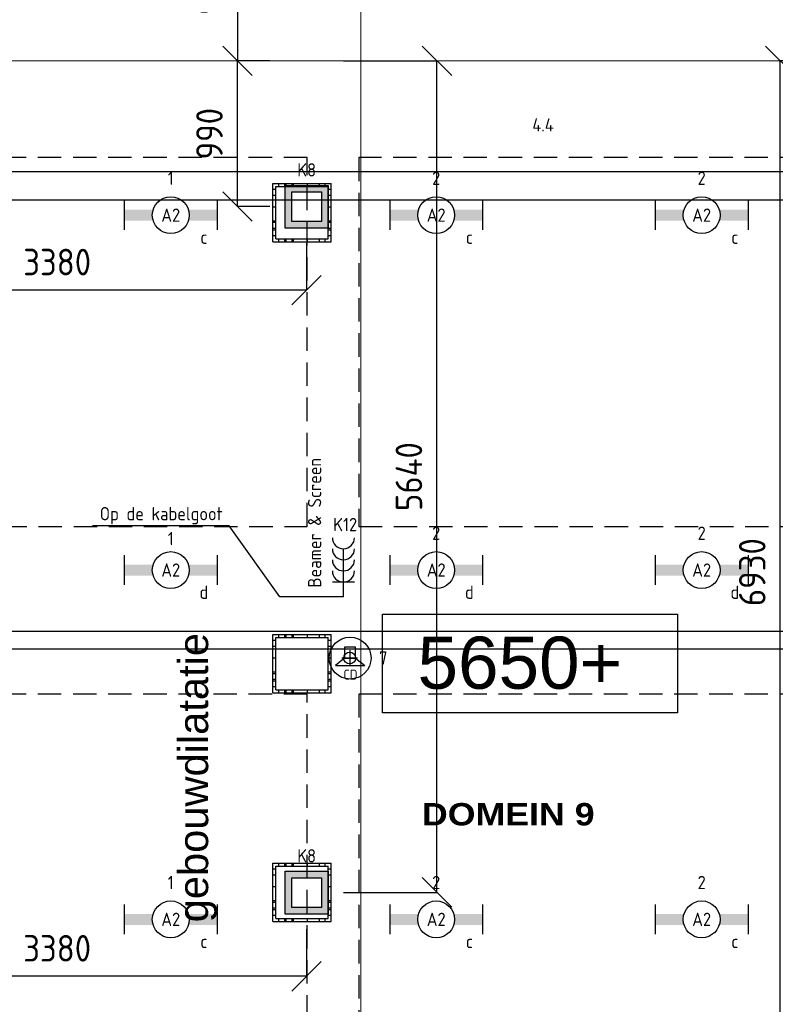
# Model space of a CAD drawing. Header units: millimetres. Extents: x -38031 to 110605, y -30229 to 92226.
# Tile 131 of 256: x 48297 to 53421, y 7904 to 14579. Entities that reach past the tile are written whole.
import ezdxf
from ezdxf.enums import TextEntityAlignment as Align

# ---------------------------------------------------------------- set-up
doc = ezdxf.new("R2010")
doc.units = ezdxf.units.MM
doc.header["$LTSCALE"] = 50
doc.set_wipeout_variables(frame=1)
doc.header["$PDMODE"] = 1
doc.linetypes.add('HIDDEN2', pattern=[4.7625, 3.175, -1.5875])
doc.linetypes.add('STYLE_07', pattern=[1.875, 0.625, -0.20828, 0.625, -0.20836, 0.06943, -0.13893])
for name, color, linetype in [('AB$1A---_ATTRIB035', 8, 'Continuous'), ('AB$1A---_ATTRIB070', 8, 'Continuous'), ('AL$1A---_ALGEMEEN', 8, 'Continuous'), ('AL------_MAATV', 200, 'Continuous'), ('AL------_MAATVOERING', 2, 'Continuous'), ('AL------_SPARING', 2, 'Continuous'), ('AT$1A---_TEKST035', 8, 'Continuous'), ('BOUWKUNDIG', 8, 'Continuous'), ('EB6421--_ATTRIB', 2, 'Continuous'), ('EL6131--_KG', 3, 'Continuous'), ('EL6132--', 3, 'Continuous'), ('EL6221--', 3, 'Continuous'), ('EL6222--', 3, 'Continuous'), ('EL6311--', 3, 'Continuous'), ('EL6421--', 3, 'Continuous'), ('EL6431--', 3, 'Continuous'), ('LICHT_TEXT018', 1, 'Continuous'), ('versterkte strook', 7, 'Continuous'), ('Vloerdoos (2e)', 51, 'Continuous'), ('Vloerdoos (OUD)', 51, 'Continuous')]:
    doc.layers.add(name, color=color, linetype=linetype)
doc.layers.add('stramien', color=1, linetype='Continuous', lineweight=15)
doc.styles.add('Arial', font='ARIAL.TTF')
doc.styles.add('Arial Black', font='txt')
doc.styles.add('BURO-018', font='iso.shx', dxfattribs={"height": 90})
doc.styles.add('NORATT', font='isocp.shx')
doc.styles.get("Standard").update_dxf_attribs({"font": 'iso.shx'})
doc.dimstyles.new('STABICAD', dxfattribs={"dimscale": 100, "dimtxt": 1.8, "dimasz": 2, "dimexe": 0, "dimexo": 2.5, "dimgap": 1.5, "dimtad": 0, "dimdec": 0, "dimrnd": 10, "dimzin": 0, "dimdsep": 46, "dimtxsty": 'Standard', "dimblk1": 'OBLIQUE', "dimblk2": 'OBLIQUE', "dimsah": 1, "dimcen": -3, "dimadec": 0, "dimazin": 0, "dimtfac": 1, "dimtdec": 0, "dimtofl": 0, "dimtmove": 2, "dimatfit": 3, "dimfxl": 0, "dimtvp": 1.055556, "dimtolj": 1, "dimtzin": 0, "dimarcsym": 0})

# ---------------------------------------------------------------- blocks, each defined once
blk = doc.blocks.new('_Oblique')
at = {"color": 0, "linetype": 'ByBlock', "lineweight": -2}
blk.add_line((-0.5, -0.5), (0.5, 0.5), dxfattribs=at)
blk = doc.blocks.new('*D94')
at = {"layer": 'AL------_MAATVOERING', "color": 0, "lineweight": -2}
for p, q in [((53801.3, 14300), (53454.5, 14300)), ((53454.5, 7367.9), (53454.5, 14300)), ((53792.4, 7367.9), (53454.5, 7367.9))]:
    blk.add_line(p, q, dxfattribs=at)
at = {"layer": 'Defpoints', "color": 0}
for p in [(53454.5, 14300), (54051.3, 14300), (54042.4, 7367.9)]:
    blk.add_point(p, dxfattribs=at)
at = {"layer": 'AL------_MAATVOERING', "color": 0, "lineweight": -2, "xscale": 200, "yscale": 200, "zscale": 200}
for p, rotation in [((53454.5, 14300), 90), ((53454.5, 7367.9), 270)]:
    blk.add_blockref('_Oblique', p, dxfattribs=dict(at, rotation=rotation))
at = {"layer": 'AL------_MAATVOERING', "color": 0, "insert": (53264.5, 10834), "char_height": 180, "attachment_point": 5, "rotation": 90}
blk.add_mtext('\\A1;6930', dxfattribs=at)
blk = doc.blocks.new('*D95')
at = {"layer": 'AL------_MAATVOERING', "color": 0, "lineweight": -2}
for p, q in [((49992.4, 15276.7), (49774.2, 15276.7)), ((49774.2, 15276.7), (49774.2, 14300)), ((49992.4, 14300), (49774.2, 14300))]:
    blk.add_line(p, q, dxfattribs=at)
at = {"layer": 'Defpoints', "color": 0}
for p in [(50242.4, 15276.7), (49774.2, 14300), (50242.4, 14300)]:
    blk.add_point(p, dxfattribs=at)
at = {"layer": 'AL------_MAATVOERING', "color": 0, "lineweight": -2, "xscale": 200, "yscale": 200, "zscale": 200}
for p, rotation in [((49774.2, 15276.7), 90), ((49774.2, 14300), 270)]:
    blk.add_blockref('_Oblique', p, dxfattribs=dict(at, rotation=rotation))
at = {"layer": 'AL------_MAATVOERING', "color": 0, "insert": (49584.2, 14788.4), "char_height": 180, "attachment_point": 5, "rotation": 90}
blk.add_mtext('\\A1;980', dxfattribs=at)
blk = doc.blocks.new('*D97')
at = {"layer": 'AL------_MAATVOERING', "color": 0, "lineweight": -2}
for p, q in [((46860, 13063.3), (46860, 12746.2)), ((50242.4, 13063.3), (50242.4, 12746.2)), ((50242.4, 12746.2), (46860, 12746.2))]:
    blk.add_line(p, q, dxfattribs=at)
at = {"layer": 'Defpoints', "color": 0}
for p in [(46860, 13313.3), (50242.4, 13313.3), (46860, 12746.2)]:
    blk.add_point(p, dxfattribs=at)
at = {"layer": 'AL------_MAATVOERING', "color": 0, "lineweight": -2, "xscale": 200, "yscale": 200, "zscale": 200, "rotation": 180}
blk.add_blockref('_Oblique', (46860, 12746.2), dxfattribs=at)
at = {"layer": 'AL------_MAATVOERING', "color": 0, "lineweight": -2, "xscale": 200, "yscale": 200, "zscale": 200}
blk.add_blockref('_Oblique', (50242.4, 12746.2), dxfattribs=at)
at = {"layer": 'AL------_MAATVOERING', "color": 0, "insert": (48551.2, 12936.2), "char_height": 180, "attachment_point": 5}
blk.add_mtext('\\A1;3380', dxfattribs=at)
blk = doc.blocks.new('*D98')
at = {"layer": 'AL------_MAATVOERING', "color": 0, "lineweight": -2}
for p, q in [((49992.4, 14300), (49774.2, 14300)), ((49774.2, 13313.3), (49774.2, 14300)), ((49992.4, 13313.3), (49774.2, 13313.3))]:
    blk.add_line(p, q, dxfattribs=at)
at = {"layer": 'Defpoints', "color": 0}
for p in [(49774.2, 14300), (50242.4, 14300), (50242.4, 13313.3)]:
    blk.add_point(p, dxfattribs=at)
at = {"layer": 'AL------_MAATVOERING', "color": 0, "lineweight": -2, "xscale": 200, "yscale": 200, "zscale": 200}
for p, rotation in [((49774.2, 14300), 90), ((49774.2, 13313.3), 270)]:
    blk.add_blockref('_Oblique', p, dxfattribs=dict(at, rotation=rotation))
at = {"layer": 'AL------_MAATVOERING', "color": 0, "insert": (49584.2, 13806.6), "char_height": 180, "attachment_point": 5, "rotation": 90}
blk.add_mtext('\\A1;990', dxfattribs=at)
blk = doc.blocks.new('*D99')
at = {"layer": 'AL------_MAATVOERING', "color": 0, "lineweight": -2}
for p, q in [((46860, 8413.4), (46860, 8094.1)), ((50242.4, 8413.4), (50242.4, 8094.1)), ((50242.4, 8094.1), (46860, 8094.1))]:
    blk.add_line(p, q, dxfattribs=at)
at = {"layer": 'Defpoints', "color": 0}
for p in [(46860, 8663.4), (50242.4, 8663.4), (46860, 8094.1)]:
    blk.add_point(p, dxfattribs=at)
at = {"layer": 'AL------_MAATVOERING', "color": 0, "lineweight": -2, "xscale": 200, "yscale": 200, "zscale": 200, "rotation": 180}
blk.add_blockref('_Oblique', (46860, 8094.1), dxfattribs=at)
at = {"layer": 'AL------_MAATVOERING', "color": 0, "lineweight": -2, "xscale": 200, "yscale": 200, "zscale": 200}
blk.add_blockref('_Oblique', (50242.4, 8094.1), dxfattribs=at)
at = {"layer": 'AL------_MAATVOERING', "color": 0, "insert": (48551.2, 8284.1), "char_height": 180, "attachment_point": 5}
blk.add_mtext('\\A1;3380', dxfattribs=at)
blk = doc.blocks.new('*D100')
at = {"layer": 'AL------_MAATVOERING', "color": 0, "lineweight": -2}
for p, q in [((50492.4, 14300), (51126.4, 14300)), ((51126.4, 8663.4), (51126.4, 14300)), ((50492.4, 8663.4), (51126.4, 8663.4))]:
    blk.add_line(p, q, dxfattribs=at)
at = {"layer": 'Defpoints', "color": 0}
for p in [(50242.4, 14300), (51126.4, 14300), (50242.4, 8663.4)]:
    blk.add_point(p, dxfattribs=at)
at = {"layer": 'AL------_MAATVOERING', "color": 0, "lineweight": -2, "xscale": 200, "yscale": 200, "zscale": 200}
for p, rotation in [((51126.4, 14300), 90), ((51126.4, 8663.4), 270)]:
    blk.add_blockref('_Oblique', p, dxfattribs=dict(at, rotation=rotation))
at = {"layer": 'AL------_MAATVOERING', "color": 0, "insert": (50936.4, 11481.7), "char_height": 180, "attachment_point": 5, "rotation": 90}
blk.add_mtext('\\A1;5640', dxfattribs=at)
blk = doc.blocks.new('E00414')
at = {"color": 0, "linetype": 'Continuous'}
for p, q in [((-2.9, -2.9), (-2.9, 2.9)), ((-2.9, 2.9), (2.9, 2.9)), ((2.9, 2.9), (2.9, -2.9)), ((-2, 2), (2, 2)), ((-2, -2), (-2, 2)), ((2, 2), (2, -2)), ((2, -2), (-2, -2)), ((2.9, -2.9), (-2.9, -2.9))]:
    blk.add_line(p, q, dxfattribs=at)
at = {"color": 0}
for points in [[(-2.9, 2.9), (2.9, 2.9), (-2, 2), (2, 2)], [(-2, -2), (-2.9, -2.9), (-2, 2), (-2.9, 2.9)], [(2, 2), (2.9, 2.9), (2, -2), (2.9, -2.9)], [(2, -2), (2.9, -2.9), (-2, -2), (-2.9, -2.9)]]:
    blk.add_solid(points, dxfattribs=at)
at = {"color": 0, "linetype": 'Continuous', "style": 'BURO-018'}
for tag, p in [('E_GKAST', (0, 8)), ('E_GROEP', (0, 5)), ('E_SGROEP', (4.5, 5))]:
    blk.add_attdef(tag, text='', height=1.8, dxfattribs=at).set_placement(p, align=Align.MIDDLE)
at = {"color": 0, "linetype": 'Continuous', "style": 'BURO-018', "flags": 1}
for tag, p in [('E_VERMCODE', (13, 5)), ('E_MATCODE', (0, 0))]:
    blk.add_attdef(tag, text='', height=1.8, dxfattribs=at).set_placement(p, align=Align.MIDDLE)
blk = doc.blocks.new('1115B6630')
at = {"color": 0}
for p, q in [((-6.3, 2), (-6.3, -2)), ((6.3, 2), (6.3, -2))]:
    blk.add_line(p, q, dxfattribs=at)
at = {"color": 0, "linetype": 'Continuous'}
blk.add_circle((0, 0), 2.5, dxfattribs=at)
at = {"color": 0}
for points in [[(-2.5, 0.75), (-6.3, 0.75), (-2.5, -0.75), (-6.3, -0.75)], [(2.5, 0.75), (6.3, 0.75), (2.5, -0.75), (6.3, -0.75)]]:
    blk.add_solid(points, dxfattribs=at)
at = {"color": 0, "linetype": 'Continuous', "style": 'BURO-018'}
for tag, p in [('E_GKAST', (0, 8)), ('E_GROEP', (0, 5)), ('E_SGROEP', (4.5, 5)), ('E_ARMCODE', (0, 0)), ('E_SLET', (4.5, -3))]:
    blk.add_attdef(tag, text='', height=1.8, dxfattribs=at).set_placement(p, align=Align.MIDDLE)
blk = doc.blocks.new('E00497')
at = {"color": 0}
for p, q in [((0, 0.75), (1, 2)), ((1, -2), (1, 2)), ((0, 0.75), (-1.5, 0.75)), ((0, -0.75), (0, 0.75)), ((-1.5, -0.75), (0, -0.75)), ((0, -0.75), (1, -2))]:
    blk.add_line(p, q, dxfattribs=at)
blk.add_line((-1.5, 0.75), (-1.5, -0.75))
blk.add_circle((0, 0), 2.84, dxfattribs=at)
at = {"color": 0, "linetype": 'Continuous', "style": 'BURO-018'}
blk.add_attdef('E_TEXT1', text='', height=1.8, dxfattribs=at).set_placement((0, 4.5), align=Align.MIDDLE)
at = {"color": 0, "linetype": 'Continuous', "style": 'BURO-018', "flags": 1}
blk.add_attdef('E_MATCODE', text='', height=1.8, dxfattribs=at).set_placement((0, 0), align=Align.MIDDLE)
blk = doc.blocks.new('Centraaldoos')
at = {"color": 1, "linetype": 'Continuous'}
for p, q in [((-2, 0), (2, 0)), ((0, -2), (0, 2))]:
    blk.add_line(p, q, dxfattribs=at)
at = {"color": 0, "linetype": 'Continuous'}
blk.add_circle((0, 0), 1.5, dxfattribs=at)
at = {"color": 0, "linetype": 'Continuous', "style": 'BURO-018'}
blk.add_attdef('AL_POSNR', text='', height=1.8, dxfattribs=at).set_placement((0, 3), align=Align.CENTER)
at = {"color": 0, "linetype": 'Continuous', "style": 'BURO-018', "flags": 1}
blk.add_attdef('AL_OMS', (0, 0), '', height=1.8, dxfattribs=at)
at = {"layer": 'AL------_MAATV', "style": 'BURO-018'}
blk.add_text('CD', height=2.531, rotation=180, dxfattribs=at).set_placement((1.61, 5.48))
blk = doc.blocks.new('E-GK-GTC-783C')
at = {"color": 0, "linetype": 'Continuous'}
for p, q in [((-0.5, 60), (0.5, 60)), ((-0.5, -60), (0.5, -60))]:
    blk.add_line(p, q, dxfattribs=at)
blk = doc.blocks.new('VLOERDOOS (2e)')
at = {"layer": 'Vloerdoos (OUD)'}
for p, q in [((0, 395), (395, 395)), ((0, 395), (0, 0)), ((0, 355), (20, 355)), ((20, 375), (20, 20)), ((20, 375), (375, 375)), ((40, 375), (40, 395)), ((80, 375), (80, 395)), ((90, 375), (90, 395)), ((130, 375), (130, 395)), ((140, 375), (140, 395)), ((235, 375), (235, 395)), ((315, 375), (315, 395)), ((355, 375), (355, 395)), ((375, 375), (375, 20)), ((375, 355), (395, 355)), ((395, 395), (395, 0)), ((0, 315), (20, 315)), ((0, 305), (20, 305)), ((375, 315), (395, 315)), ((375, 305), (395, 305)), ((0, 265), (20, 265)), ((0, 255), (20, 255)), ((375, 265), (395, 265)), ((375, 255), (395, 255)), ((0, 160), (20, 160)), ((375, 160), (395, 160)), ((0, 80), (20, 80)), ((375, 80), (395, 80)), ((0, 40), (20, 40)), ((0, 0), (395, 0)), ((20, 20), (375, 20)), ((40, 0), (40, 20)), ((80, 0), (80, 20)), ((90, 0), (90, 20)), ((130, 0), (130, 20)), ((140, 0), (140, 20)), ((235, 0), (235, 20)), ((315, 0), (315, 20)), ((355, 0), (355, 20)), ((375, 40), (395, 40))]:
    blk.add_line(p, q, dxfattribs=at)
blk = doc.blocks.new('peilmaat plg groot')
at = {"layer": 'AL$1A---_ALGEMEEN', "color": 0, "flags": 1}
for tag, p in [('onderdeel', (-1000, -976.4)), ('patchnr', (-1000, -1612.8)), ('toestelnr', (-1000, -2249.2))]:
    blk.add_attdef(tag, p, '', height=353.6, dxfattribs=at)
at = {"color": 0}
blk.add_wipeout([(-1000, 330), (1000, 330), (1000, -340), (-1000, -340)], dxfattribs=at).dxf.layer = 'AL$1A---_ALGEMEEN'
at = {"layer": 'AL$1A---_ALGEMEEN', "color": 0}
blk.add_lwpolyline([(-1000, 330), (1000, 330), (1000, -340), (-1000, -340)], close=True, dxfattribs=at)
at = {"layer": 'AL$1A---_ALGEMEEN', "color": 0, "style": 'Arial'}
blk.add_attdef('peil', text='', height=353.6, dxfattribs=at).set_placement((0, 0), align=Align.MIDDLE_CENTER)
blk = doc.blocks.new('tekst 9 pts')
at = {"layer": 'AL$1A---_ALGEMEEN', "color": 0, "style": 'Arial Black'}
blk.add_attdef('naam_ruimte', text='', height=151.5, dxfattribs=at).set_placement((0, -81.3), align=Align.TOP_CENTER)
at = {"layer": 'AL$1A---_ALGEMEEN', "color": 0, "flags": 1}
for tag, p in [('oppervlakte', (-335, -1162.1)), ('stramiennummer', (-335, -1434.9))]:
    blk.add_attdef(tag, p, '', height=151.5, dxfattribs=at)
blk = doc.blocks.new('200254 W 211 30-06-2008')
at = {"layer": 'stramien', "linetype": 'STYLE_07', "ltscale": 50}
for p, q in [((20046.95, 2737.41), (20046.95, 3963.01)), ((18923.73, 3301.95), (21069.22, 3301.95))]:
    blk.add_line(p, q, dxfattribs=at)
at = {"layer": 'AL$1A---_ALGEMEEN'}
ref = blk.add_blockref('peilmaat plg groot', (20069.89, 3220.35), dxfattribs=dict(at, xscale=0.02, yscale=0.02, zscale=0.02))
ref.add_attrib('peil', '5650+ ', dxfattribs={"layer": 'AB$1A---_ATTRIB070', "height": 7.071, "style": 'Arial'}).set_placement((20069.89, 3220.35), align=Align.MIDDLE_CENTER)
ref = blk.add_blockref('tekst 9 pts', (20066.95, 3202.95), dxfattribs=dict(at, xscale=0.02, yscale=0.02, zscale=0.02))
ref.add_attrib('naam_ruimte', 'DOMEIN 9', dxfattribs={"layer": 'AB$1A---_ATTRIB035', "height": 3.03, "style": 'Arial Black'}).set_placement((20066.95, 3201.32), align=Align.TOP_CENTER)
at = {"layer": 'AT$1A---_TEKST035', "insert": (20022.21, 3185.15), "char_height": 4.0407, "attachment_point": 1, "rotation": 90, "line_spacing_factor": 0.967741, "style": 'Arial'}
blk.add_mtext('{\\C256;\\lgebouwdilatatie}', dxfattribs=at)
at = {"layer": 'AL$1A---_ALGEMEEN'}
blk.add_lwpolyline([(19899.45, 3138.24), (19899.45, 3283.09), (20194.45, 3283.09), (20194.45, 3162.24), (20114.45, 3162.24), (20114.45, 3150.24), (20006.45, 3150.24), (20006.45, 3138.24)], close=True, dxfattribs=at)
blk = doc.blocks.new('111304L')
at = {"color": 0, "linetype": 'Continuous'}
for p, q in [((0, 1), (0, 7.5)), ((-1.5, 3), (1.5, 3))]:
    blk.add_line(p, q, dxfattribs=at)
for centre in [(0, 9), (0, 7.5), (0, 6), (0, 4.5)]:
    blk.add_arc(centre, 1.5, 180, 0, dxfattribs=at)
at = {"color": 0, "linetype": 'Continuous', "style": 'BURO-018'}
for tag, p in [('E_GKAST', (0, 14.5)), ('E_GROEP', (0, 11.5)), ('E_SGROEP', (4.5, 11.5)), ('E_SLET1', (3.5, 8.5))]:
    blk.add_attdef(tag, text='', height=1.8, dxfattribs=at).set_placement(p, align=Align.MIDDLE)
at = {"color": 0, "linetype": 'Continuous', "style": 'BURO-018', "flags": 1}
blk.add_attdef('E_MATCODE', text='', height=1.8, dxfattribs=at).set_placement((0, 0), align=Align.MIDDLE)
blk = doc.blocks.new('beamer-Screen-opgoot')
at = {"layer": 'EL6222--', "color": 1}
blk.add_lwpolyline([(430.6, 0), (0, 0), (-344.7, 480.3)], dxfattribs=at)
at = {"layer": 'EL6311--', "color": 1}
blk.add_lwpolyline([(-344.7, 480.3), (-1270.3, 480.3)], dxfattribs=at)
at = {"layer": 'EL6311--'}
ref = blk.add_blockref('111304L', (430.6, -50), dxfattribs=dict(at, xscale=50, yscale=50, zscale=50))
ref.add_attrib('E_GROEP', 'K12', dxfattribs={"layer": '0', "color": 1, "linetype": 'Continuous', "height": 90, "style": 'BURO-018'}).set_placement((442.1, 488.9), align=Align.MIDDLE)
at = {"layer": 'EL6132--', "color": 1}
blk.add_text('Beamer & Screen', height=90, rotation=90, dxfattribs=at).set_placement((279.7, 61.6))
blk.add_text('Op de kabelgoot', height=90, dxfattribs=at).set_placement((-1221.9, 517.7))

msp = doc.modelspace()

# ---------------------------------------------------------------- block references
at = {"layer": 'BOUWKUNDIG', "xscale": 50, "yscale": 50, "zscale": 50}
msp.add_blockref('200254 W 211 30-06-2008', (-951737.5, -150797.3), dxfattribs=at)

# ---------------------------------------------------------------- next in the draw order: linework, layer by layer
at = {"layer": 'LICHT_TEXT018', "linetype": 'HIDDEN2'}
for points in [[(46996.4, 11144.2), (50246.4, 11144.2), (50246.4, 13644.2), (46996.4, 13644.2)], [(50596.4, 11144.2), (53846.4, 11144.2), (53846.4, 13644.2), (50596.4, 13644.2)], [(46996.4, 6854.1), (50246.4, 6854.1), (50246.4, 10007.2), (46996.4, 10007.2)], [(50596.4, 6854.1), (53846.4, 6854.1), (53846.4, 10007.2), (50596.4, 10007.2)]]:
    msp.add_lwpolyline(points, close=True, dxfattribs=at)
at = {"layer": 'versterkte strook'}
msp.add_line((-4775.7, 13550), (104346.1, 13550), dxfattribs=at)

# ---------------------------------------------------------------- next in the draw order: block references
at = {"layer": 'AL------_SPARING', "xscale": 26.66666666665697, "yscale": 26.66666666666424, "zscale": 26.66666666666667, "rotation": 180}
msp.add_blockref('Centraaldoos', (50534.9, 10251.5), dxfattribs=at)
at = {"layer": 'EL6131--_KG', "xscale": 14783.3376285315, "rotation": 180}
msp.add_blockref('E-GK-GTC-783C', (50608.1, 10371.5), dxfattribs=at)
at = {"layer": 'EL6221--'}
msp.add_blockref('beamer-Screen-opgoot', (50062.1, 10667.7), dxfattribs=at)
at = {"layer": 'EL6222--'}
ref = msp.add_blockref('E00414', (50243, 13311.2), dxfattribs=dict(at, xscale=50, yscale=50, zscale=50))
ref.add_attrib('E_GROEP', 'K8', dxfattribs={"layer": '0', "color": 1, "linetype": 'Continuous', "height": 90, "style": 'BURO-018'}).set_placement((50243, 13561.2), align=Align.MIDDLE)
ref = msp.add_blockref('E00414', (50243, 8661.1), dxfattribs=dict(at, xscale=50, yscale=50, zscale=50))
ref.add_attrib('E_GROEP', 'K8', dxfattribs={"layer": '0', "color": 1, "linetype": 'Continuous', "height": 90, "style": 'BURO-018'}).set_placement((50243, 8911.1), align=Align.MIDDLE)
at = {"layer": 'EL6311--'}
ref = msp.add_blockref('1115B6630', (49321.4, 13254.4), dxfattribs=dict(at, xscale=50, yscale=50, zscale=50))
ref.add_attrib('E_ARMCODE', 'A2', dxfattribs={"layer": '0', "color": 1, "linetype": 'Continuous', "height": 90, "style": 'BURO-018'}).set_placement((49321.4, 13254.4), align=Align.MIDDLE)
ref.add_attrib('E_SLET', 'c', dxfattribs={"layer": '0', "color": 1, "linetype": 'Continuous', "height": 90, "style": 'BURO-018'}).set_placement((49546.4, 13104.4), align=Align.MIDDLE)
ref.add_attrib('E_GROEP', '1', dxfattribs={"layer": '0', "color": 1, "linetype": 'Continuous', "height": 90, "style": 'BURO-018'}).set_placement((49321.4, 13504.4), align=Align.MIDDLE)
ref = msp.add_blockref('1115B6630', (51121.4, 13254.4), dxfattribs=dict(at, xscale=50, yscale=50, zscale=50))
ref.add_attrib('E_ARMCODE', 'A2', dxfattribs={"layer": '0', "color": 1, "linetype": 'Continuous', "height": 90, "style": 'BURO-018'}).set_placement((51121.4, 13254.4), align=Align.MIDDLE)
ref.add_attrib('E_SLET', 'c', dxfattribs={"layer": '0', "color": 1, "linetype": 'Continuous', "height": 90, "style": 'BURO-018'}).set_placement((51346.4, 13104.4), align=Align.MIDDLE)
ref.add_attrib('E_GROEP', '2', dxfattribs={"layer": '0', "color": 1, "linetype": 'Continuous', "height": 90, "style": 'BURO-018'}).set_placement((51121.4, 13504.4), align=Align.MIDDLE)
ref = msp.add_blockref('1115B6630', (52921.4, 13254.4), dxfattribs=dict(at, xscale=50, yscale=50, zscale=50))
ref.add_attrib('E_ARMCODE', 'A2', dxfattribs={"layer": '0', "color": 1, "linetype": 'Continuous', "height": 90, "style": 'BURO-018'}).set_placement((52921.4, 13254.4), align=Align.MIDDLE)
ref.add_attrib('E_SLET', 'c', dxfattribs={"layer": '0', "color": 1, "linetype": 'Continuous', "height": 90, "style": 'BURO-018'}).set_placement((53146.4, 13104.4), align=Align.MIDDLE)
ref.add_attrib('E_GROEP', '2', dxfattribs={"layer": '0', "color": 1, "linetype": 'Continuous', "height": 90, "style": 'BURO-018'}).set_placement((52921.4, 13504.4), align=Align.MIDDLE)
ref = msp.add_blockref('1115B6630', (51121.4, 10848.1), dxfattribs=dict(at, xscale=50, yscale=50, zscale=50))
ref.add_attrib('E_ARMCODE', 'A2', dxfattribs={"layer": '0', "color": 1, "linetype": 'Continuous', "height": 90, "style": 'BURO-018'}).set_placement((51121.4, 10848.1), align=Align.MIDDLE)
ref.add_attrib('E_SLET', 'd', dxfattribs={"layer": '0', "color": 1, "linetype": 'Continuous', "height": 90, "style": 'BURO-018'}).set_placement((51346.4, 10698.1), align=Align.MIDDLE)
ref.add_attrib('E_GROEP', '2', dxfattribs={"layer": '0', "color": 1, "linetype": 'Continuous', "height": 90, "style": 'BURO-018'}).set_placement((51121.4, 11098.1), align=Align.MIDDLE)
ref = msp.add_blockref('1115B6630', (52921.4, 10848.1), dxfattribs=dict(at, xscale=50, yscale=50, zscale=50))
ref.add_attrib('E_ARMCODE', 'A2', dxfattribs={"layer": '0', "color": 1, "linetype": 'Continuous', "height": 90, "style": 'BURO-018'}).set_placement((52921.4, 10848.1), align=Align.MIDDLE)
ref.add_attrib('E_SLET', 'd', dxfattribs={"layer": '0', "color": 1, "linetype": 'Continuous', "height": 90, "style": 'BURO-018'}).set_placement((53146.4, 10698.1), align=Align.MIDDLE)
ref.add_attrib('E_GROEP', '2', dxfattribs={"layer": '0', "color": 1, "linetype": 'Continuous', "height": 90, "style": 'BURO-018'}).set_placement((52921.4, 11098.1), align=Align.MIDDLE)
ref = msp.add_blockref('1115B6630', (49321.4, 10848.1), dxfattribs=dict(at, xscale=50, yscale=50, zscale=50))
ref.add_attrib('E_ARMCODE', 'A2', dxfattribs={"layer": '0', "color": 1, "linetype": 'Continuous', "height": 90, "style": 'BURO-018'}).set_placement((49321.4, 10848.1), align=Align.MIDDLE)
ref.add_attrib('E_SLET', 'd', dxfattribs={"layer": '0', "color": 1, "linetype": 'Continuous', "height": 90, "style": 'BURO-018'}).set_placement((49546.4, 10698.1), align=Align.MIDDLE)
ref.add_attrib('E_GROEP', '1', dxfattribs={"layer": '0', "color": 1, "linetype": 'Continuous', "height": 90, "style": 'BURO-018'}).set_placement((49321.8, 11061.3), align=Align.MIDDLE)
ref = msp.add_blockref('1115B6630', (49321.4, 8480.1), dxfattribs=dict(at, xscale=50, yscale=50, zscale=50))
ref.add_attrib('E_ARMCODE', 'A2', dxfattribs={"layer": '0', "color": 1, "linetype": 'Continuous', "height": 90, "style": 'BURO-018'}).set_placement((49321.4, 8480.1), align=Align.MIDDLE)
ref.add_attrib('E_SLET', 'c', dxfattribs={"layer": '0', "color": 1, "linetype": 'Continuous', "height": 90, "style": 'BURO-018'}).set_placement((49546.4, 8330.1), align=Align.MIDDLE)
ref.add_attrib('E_GROEP', '1', dxfattribs={"layer": '0', "color": 1, "linetype": 'Continuous', "height": 90, "style": 'BURO-018'}).set_placement((49321.4, 8730.1), align=Align.MIDDLE)
ref = msp.add_blockref('1115B6630', (51121.4, 8480.1), dxfattribs=dict(at, xscale=50, yscale=50, zscale=50))
ref.add_attrib('E_ARMCODE', 'A2', dxfattribs={"layer": '0', "color": 1, "linetype": 'Continuous', "height": 90, "style": 'BURO-018'}).set_placement((51121.4, 8480.1), align=Align.MIDDLE)
ref.add_attrib('E_SLET', 'c', dxfattribs={"layer": '0', "color": 1, "linetype": 'Continuous', "height": 90, "style": 'BURO-018'}).set_placement((51346.4, 8330.1), align=Align.MIDDLE)
ref.add_attrib('E_GROEP', '2', dxfattribs={"layer": '0', "color": 1, "linetype": 'Continuous', "height": 90, "style": 'BURO-018'}).set_placement((51121.4, 8730.1), align=Align.MIDDLE)
ref = msp.add_blockref('1115B6630', (52921.4, 8480.1), dxfattribs=dict(at, xscale=50, yscale=50, zscale=50))
ref.add_attrib('E_ARMCODE', 'A2', dxfattribs={"layer": '0', "color": 1, "linetype": 'Continuous', "height": 90, "style": 'BURO-018'}).set_placement((52921.4, 8480.1), align=Align.MIDDLE)
ref.add_attrib('E_SLET', 'c', dxfattribs={"layer": '0', "color": 1, "linetype": 'Continuous', "height": 90, "style": 'BURO-018'}).set_placement((53146.4, 8330.1), align=Align.MIDDLE)
ref.add_attrib('E_GROEP', '2', dxfattribs={"layer": '0', "color": 1, "linetype": 'Continuous', "height": 90, "style": 'BURO-018'}).set_placement((52921.4, 8730.1), align=Align.MIDDLE)
at = {"layer": 'EL6421--', "linetype": 'HIDDEN2'}
ref = msp.add_blockref('E00497', (50537.5, 10251.5), dxfattribs=dict(at, xscale=50, yscale=50, zscale=50, rotation=270))
ref.add_attrib('E_TEXT1', '7', dxfattribs={"layer": 'EB6421--_ATTRIB', "color": 1, "linetype": 'Continuous', "height": 90, "style": 'NORATT'}).set_placement((50762.5, 10251.5), align=Align.MIDDLE)
at = {"layer": 'Vloerdoos (2e)', "rotation": 90}
for p in [(50409.3, 13073.3), (50409.3, 10015.5), (50409.3, 8465.5)]:
    msp.add_blockref('VLOERDOOS (2e)', p, dxfattribs=at)

# ---------------------------------------------------------------- next in the draw order: texts
at = {"layer": 'EL6431--', "color": 1, "linetype": 'Continuous', "style": 'BURO-018'}
msp.add_text('4.4', height=90, dxfattribs=at).set_placement((51845.8, 13866.4), align=Align.MIDDLE)

# ---------------------------------------------------------------- next in the draw order: dimensions: what is measured, and where the dimension line sits
at = {"layer": 'AL------_MAATVOERING'}
for base, p1, p2, picture, middle in [((49774.2, 14300), (50242.4, 15276.7), (50242.4, 14300), '*D95', (49584.2, 14788.4)), ((49774.2, 14300), (50242.4, 13313.3), (50242.4, 14300), '*D98', (49584.2, 13806.6)), ((51126.4, 14300), (50242.4, 8663.4), (50242.4, 14300), '*D100', (50936.4, 11481.7)), ((53454.5, 14300), (54042.4, 7367.9), (54051.3, 14300), '*D94', (53264.5, 10834))]:
    dim = msp.add_linear_dim(base=base, p1=p1, p2=p2, angle=90, dimstyle='STABICAD', dxfattribs=at)
    dim.commit()
    dim.dimension.update_dxf_attribs({"geometry": picture, "text_midpoint": middle})
for base, p1, p2, picture, middle in [((46860, 12746.2), (50242.4, 13313.3), (46860, 13313.3), '*D97', (48551.2, 12936.2)), ((46860, 8094.1), (50242.4, 8663.4), (46860, 8663.4), '*D99', (48551.2, 8284.1))]:
    dim = msp.add_linear_dim(base=base, p1=p1, p2=p2, dimstyle='STABICAD', dxfattribs=at)
    dim.commit()
    dim.dimension.update_dxf_attribs({"geometry": picture, "text_midpoint": middle})

doc.saveas('drawing.dxf')
